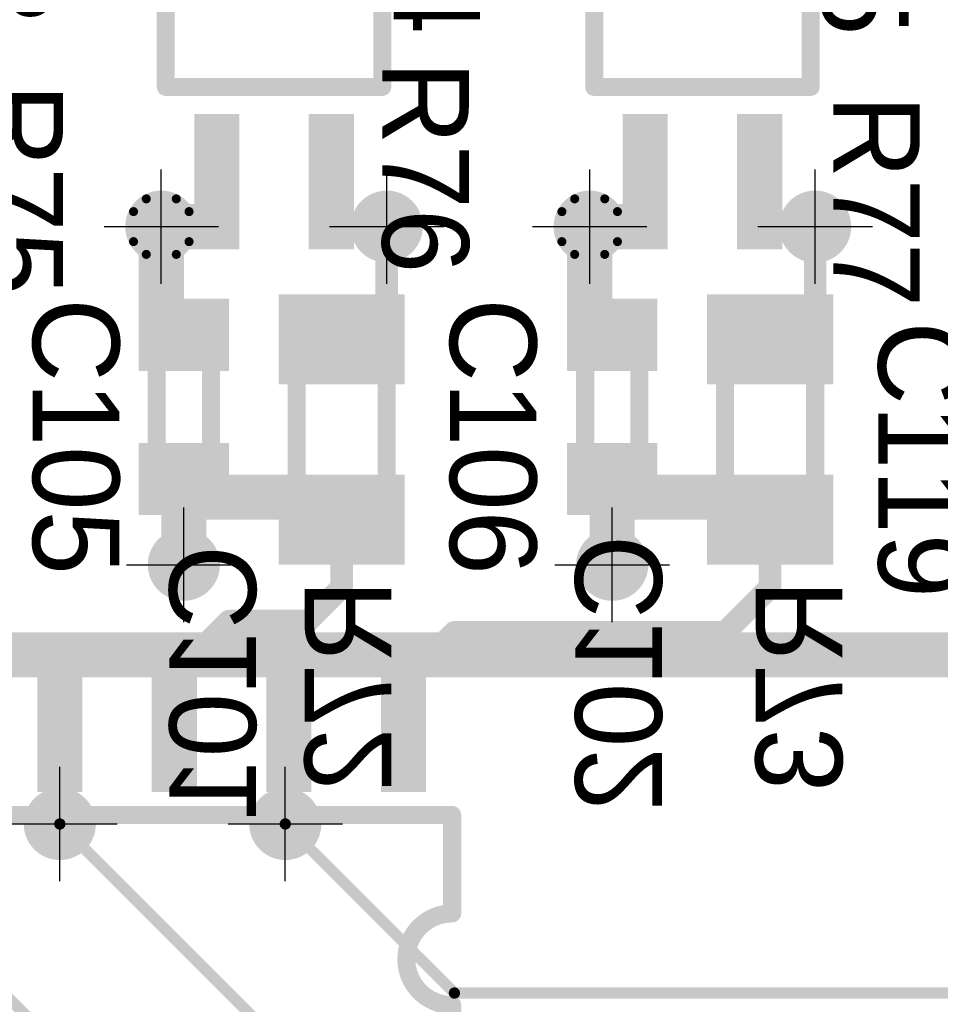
# Model space of a CAD drawing. Extents: x 74 to 326, y 70 to 232.
# Tile 118 of 138: x 124 to 134, y 197 to 208. Entities that reach past the tile are written whole.
import ezdxf

# ---------------------------------------------------------------- set-up
doc = ezdxf.new("R2010")
doc.units = 0
for name, color, linetype in [('Bot_Silk', 7, 'CONTINUOUS'), ('Bottom', 2, 'CONTINUOUS'), ('Drill_Layer', 255, 'CONTINUOUS'), ('Gnd', 12, 'CONTINUOUS'), ('Pwr', 13, 'CONTINUOUS'), ('Top', 1, 'CONTINUOUS'), ('Top_Silk', 6, 'CONTINUOUS')]:
    doc.layers.add(name, color=color, linetype=linetype)

# ---------------------------------------------------------------- blocks, each defined once
blk = doc.blocks.new('Cross')
at = {"layer": 'Drill_Layer', "linetype": 'CONTINUOUS'}
for p, q in [((0, -12.7), (0, 12.7)), ((-12.7, 0), (12.7, 0))]:
    blk.add_line(p, q, dxfattribs=at)
blk = doc.blocks.new('UNIT_DISC')
at = {"linetype": 'CONTINUOUS', "const_width": 0.5}
blk.add_lwpolyline([(0.25, 0, 1), (-0.25, 0, 1)], format="xyb", close=True, dxfattribs=at)
blk = doc.blocks.new('SHAPE_EL_236_236_0_0_0_0')
at = {"xscale": 0.6, "yscale": 0.6, "zscale": 0.6}
blk.add_blockref('UNIT_DISC', (0, 0), dxfattribs=at)
blk = doc.blocks.new('SHAPE_EL_314_314_0_0_0_0')
at = {"xscale": 0.8, "yscale": 0.8, "zscale": 0.8}
blk.add_blockref('UNIT_DISC', (0, 0), dxfattribs=at)
blk = doc.blocks.new('v0306196')
at = {"layer": 'Bottom'}
blk.add_blockref('SHAPE_EL_236_236_0_0_0_0', (0, 0), dxfattribs=at)
at = {"layer": 'Gnd'}
blk.add_blockref('SHAPE_EL_314_314_0_0_0_0', (0, 0), dxfattribs=at)
at = {"layer": 'Pwr'}
blk.add_blockref('SHAPE_EL_314_314_0_0_0_0', (0, 0), dxfattribs=at)
at = {"layer": 'Top'}
blk.add_blockref('SHAPE_EL_236_236_0_0_0_0', (0, 0), dxfattribs=at)
blk = doc.blocks.new('v0306200')
at = {"layer": 'Bottom'}
blk.add_blockref('SHAPE_EL_236_236_0_0_0_0', (0, 0), dxfattribs=at)
at = {"layer": 'Gnd'}
blk.add_blockref('SHAPE_EL_314_314_0_0_0_0', (0, 0), dxfattribs=at)
at = {"layer": 'Pwr'}
blk.add_blockref('SHAPE_EL_314_314_0_0_0_0', (0, 0), dxfattribs=at)
at = {"layer": 'Top'}
blk.add_blockref('SHAPE_EL_236_236_0_0_0_0', (0, 0), dxfattribs=at)
blk = doc.blocks.new('SHAPE_TH45_314_236_39_0_0_0')
at = {"linetype": 'CONTINUOUS', "const_width": 0.1}
for points in [[(0.16647, 0.30788, 0.2530389), (-0.16647, 0.30788, 0.2530389)], [(-0.30788, 0.16647, 0.2530389), (-0.30788, -0.16647, 0.2530389)], [(0.30788, -0.16647, 0.2530389), (0.30788, 0.16647, 0.2530389)], [(-0.16647, -0.30788, 0.2530389), (0.16647, -0.30788, 0.2530389)]]:
    blk.add_lwpolyline(points, format="xyb", dxfattribs=at)
at = {"xscale": 0.1, "yscale": 0.1, "zscale": 0.1}
for p in [(-0.16647, 0.30788), (0.16647, 0.30788), (-0.30788, 0.16647), (0.30788, 0.16647), (-0.30788, -0.16647), (0.30788, -0.16647), (-0.16647, -0.30788), (0.16647, -0.30788)]:
    blk.add_blockref('UNIT_DISC', p, dxfattribs=at)
blk = doc.blocks.new('v0306392')
at = {"layer": 'Bottom'}
blk.add_blockref('SHAPE_EL_236_236_0_0_0_0', (0, 0), dxfattribs=at)
at = {"layer": 'Gnd'}
blk.add_blockref('SHAPE_TH45_314_236_39_0_0_0', (0, 0), dxfattribs=at)
at = {"layer": 'Pwr'}
blk.add_blockref('SHAPE_EL_314_314_0_0_0_0', (0, 0), dxfattribs=at)
at = {"layer": 'Top'}
blk.add_blockref('SHAPE_EL_236_236_0_0_0_0', (0, 0), dxfattribs=at)
blk = doc.blocks.new('v0306415')
at = {"layer": 'Bottom'}
blk.add_blockref('SHAPE_EL_236_236_0_0_0_0', (0, 0), dxfattribs=at)
at = {"layer": 'Gnd'}
blk.add_blockref('SHAPE_EL_314_314_0_0_0_0', (0, 0), dxfattribs=at)
at = {"layer": 'Pwr'}
blk.add_blockref('SHAPE_EL_314_314_0_0_0_0', (0, 0), dxfattribs=at)
at = {"layer": 'Top'}
blk.add_blockref('SHAPE_EL_236_236_0_0_0_0', (0, 0), dxfattribs=at)
blk = doc.blocks.new('v0306201')
at = {"layer": 'Bottom'}
blk.add_blockref('SHAPE_EL_236_236_0_0_0_0', (0, 0), dxfattribs=at)
at = {"layer": 'Gnd'}
blk.add_blockref('SHAPE_EL_314_314_0_0_0_0', (0, 0), dxfattribs=at)
at = {"layer": 'Pwr'}
blk.add_blockref('SHAPE_EL_314_314_0_0_0_0', (0, 0), dxfattribs=at)
at = {"layer": 'Top'}
blk.add_blockref('SHAPE_EL_236_236_0_0_0_0', (0, 0), dxfattribs=at)
blk = doc.blocks.new('0805_10550')
at = {"layer": 'Bot_Silk', "linetype": 'CONTINUOUS', "const_width": 0.2}
for points in [[(126.625, 203.9), (127.625, 203.9)], [(126.625, 202.1), (126.625, 203.9)], [(127.625, 203.9), (127.625, 202.1)], [(126.625, 202.1), (127.625, 202.1)]]:
    blk.add_lwpolyline(points, dxfattribs=at)
at = {"layer": 'Bot_Silk', "xscale": 0.2, "yscale": 0.2, "zscale": 0.2}
for p in [(126.625, 203.9), (126.625, 203.9), (127.625, 203.9), (127.625, 203.9), (126.625, 202.1), (126.625, 202.1), (127.625, 202.1), (127.625, 202.1)]:
    blk.add_blockref('UNIT_DISC', p, dxfattribs=at)
blk = doc.blocks.new('SHAPE_SQ_393_551_0_0_0_0')
blk.add_solid([(-0.5, -0.7), (0.5, -0.7), (-0.5, 0.7), (0.5, 0.7)])
blk = doc.blocks.new('SHAPE_EL_196_196_0_0_0_0')
at = {"xscale": 0.5, "yscale": 0.5, "zscale": 0.5}
blk.add_blockref('UNIT_DISC', (0, 0), dxfattribs=at)
blk = doc.blocks.new('w1000h1400415_F')
at = {"layer": 'Bottom'}
blk.add_blockref('SHAPE_SQ_393_551_0_0_0_0', (0, 0), dxfattribs=at)
at = {"layer": 'Gnd'}
blk.add_blockref('SHAPE_EL_196_196_0_0_0_0', (0, 0), dxfattribs=at)
at = {"layer": 'Pwr'}
blk.add_blockref('SHAPE_EL_196_196_0_0_0_0', (0, 0), dxfattribs=at)
blk = doc.blocks.new('w1000h1400196_F')
at = {"layer": 'Bottom'}
blk.add_blockref('SHAPE_SQ_393_551_0_0_0_0', (0, 0), dxfattribs=at)
at = {"layer": 'Gnd'}
blk.add_blockref('SHAPE_EL_196_196_0_0_0_0', (0, 0), dxfattribs=at)
at = {"layer": 'Pwr'}
blk.add_blockref('SHAPE_EL_196_196_0_0_0_0', (0, 0), dxfattribs=at)
blk = doc.blocks.new('R72')
at = {"rotation": -270}
for name, p in [('w1000h1400415_F', (127.125, 204)), ('w1000h1400196_F', (127.125, 202))]:
    blk.add_blockref(name, p, dxfattribs=at)
blk.add_blockref('0805_10550', (0, 0))
at = {"layer": 'Bot_Silk', "text_generation_flag": 2}
blk.add_text('R72', height=0.96, rotation=-270, dxfattribs=at).set_placement((127.675, 201.3375))
blk = doc.blocks.new('0603_10536')
at = {"layer": 'Bot_Silk', "linetype": 'CONTINUOUS', "const_width": 0.2}
for points in [[(125.675, 203.95), (125.075, 203.95)], [(125.075, 203.95), (125.075, 202.55)], [(125.675, 202.55), (125.675, 203.95)], [(125.075, 202.55), (125.675, 202.55)]]:
    blk.add_lwpolyline(points, dxfattribs=at)
at = {"layer": 'Bot_Silk', "xscale": 0.2, "yscale": 0.2, "zscale": 0.2}
for p in [(125.075, 203.95), (125.075, 203.95), (125.675, 203.95), (125.675, 203.95), (125.075, 202.55), (125.075, 202.55), (125.675, 202.55), (125.675, 202.55)]:
    blk.add_blockref('UNIT_DISC', p, dxfattribs=at)
blk = doc.blocks.new('SHAPE_SQ_314_393_0_0_0_0')
blk.add_solid([(-0.4, -0.5), (0.4, -0.5), (-0.4, 0.5), (0.4, 0.5)])
blk = doc.blocks.new('w800h1000196_F')
at = {"layer": 'Bottom'}
blk.add_blockref('SHAPE_SQ_314_393_0_0_0_0', (0, 0), dxfattribs=at)
at = {"layer": 'Gnd'}
blk.add_blockref('SHAPE_EL_196_196_0_0_0_0', (0, 0), dxfattribs=at)
at = {"layer": 'Pwr'}
blk.add_blockref('SHAPE_EL_196_196_0_0_0_0', (0, 0), dxfattribs=at)
blk = doc.blocks.new('w800h1000392_F')
at = {"layer": 'Bottom'}
blk.add_blockref('SHAPE_SQ_314_393_0_0_0_0', (0, 0), dxfattribs=at)
at = {"layer": 'Gnd'}
blk.add_blockref('SHAPE_EL_196_196_0_0_0_0', (0, 0), dxfattribs=at)
at = {"layer": 'Pwr'}
blk.add_blockref('SHAPE_EL_196_196_0_0_0_0', (0, 0), dxfattribs=at)
blk = doc.blocks.new('C101')
at = {"rotation": -90}
for name, p in [('w800h1000392_F', (125.375, 204.05)), ('w800h1000196_F', (125.375, 202.45))]:
    blk.add_blockref(name, p, dxfattribs=at)
blk.add_blockref('0603_10536', (0, 0))
at = {"layer": 'Bot_Silk', "text_generation_flag": 2}
blk.add_text('C101', height=0.96, rotation=-270, dxfattribs=at).set_placement((126.175, 201.71875))
blk = doc.blocks.new('0603_10522')
at = {"layer": 'Top_Silk', "linetype": 'CONTINUOUS', "const_width": 0.2}
for points in [[(125.075, 203.95), (125.675, 203.95)], [(125.075, 202.55), (125.075, 203.95)], [(125.675, 203.95), (125.675, 202.55)], [(125.675, 202.55), (125.075, 202.55)]]:
    blk.add_lwpolyline(points, dxfattribs=at)
at = {"layer": 'Top_Silk', "xscale": 0.2, "yscale": 0.2, "zscale": 0.2}
for p in [(125.075, 203.95), (125.075, 203.95), (125.675, 203.95), (125.675, 203.95), (125.075, 202.55), (125.075, 202.55), (125.675, 202.55), (125.675, 202.55)]:
    blk.add_blockref('UNIT_DISC', p, dxfattribs=at)
blk = doc.blocks.new('w800h1000392')
at = {"layer": 'Gnd'}
blk.add_blockref('SHAPE_EL_196_196_0_0_0_0', (0, 0), dxfattribs=at)
at = {"layer": 'Pwr'}
blk.add_blockref('SHAPE_EL_196_196_0_0_0_0', (0, 0), dxfattribs=at)
at = {"layer": 'Top'}
blk.add_blockref('SHAPE_SQ_314_393_0_0_0_0', (0, 0), dxfattribs=at)
blk = doc.blocks.new('w800h1000411')
at = {"layer": 'Gnd'}
blk.add_blockref('SHAPE_EL_196_196_0_0_0_0', (0, 0), dxfattribs=at)
at = {"layer": 'Pwr'}
blk.add_blockref('SHAPE_EL_196_196_0_0_0_0', (0, 0), dxfattribs=at)
at = {"layer": 'Top'}
blk.add_blockref('SHAPE_SQ_314_393_0_0_0_0', (0, 0), dxfattribs=at)
blk = doc.blocks.new('C105')
at = {"rotation": 270}
for name, p in [('w800h1000392', (125.375, 204.05)), ('w800h1000411', (125.375, 202.45))]:
    blk.add_blockref(name, p, dxfattribs=at)
blk.add_blockref('0603_10522', (0, 0))
at = {"layer": 'Top_Silk'}
blk.add_text('C105', height=0.96, rotation=270, dxfattribs=at).set_placement((123.7, 204.45625))
blk = doc.blocks.new('v0306412')
at = {"layer": 'Bottom'}
blk.add_blockref('SHAPE_EL_236_236_0_0_0_0', (0, 0), dxfattribs=at)
at = {"layer": 'Gnd'}
blk.add_blockref('SHAPE_EL_314_314_0_0_0_0', (0, 0), dxfattribs=at)
at = {"layer": 'Pwr'}
blk.add_blockref('SHAPE_EL_314_314_0_0_0_0', (0, 0), dxfattribs=at)
at = {"layer": 'Top'}
blk.add_blockref('SHAPE_EL_236_236_0_0_0_0', (0, 0), dxfattribs=at)
blk = doc.blocks.new('0805_10636')
at = {"layer": 'Bot_Silk', "linetype": 'CONTINUOUS', "const_width": 0.2}
for points in [[(131.375, 203.9), (132.375, 203.9)], [(131.375, 202.1), (131.375, 203.9)], [(132.375, 203.9), (132.375, 202.1)], [(131.375, 202.1), (132.375, 202.1)]]:
    blk.add_lwpolyline(points, dxfattribs=at)
at = {"layer": 'Bot_Silk', "xscale": 0.2, "yscale": 0.2, "zscale": 0.2}
for p in [(131.375, 203.9), (131.375, 203.9), (132.375, 203.9), (132.375, 203.9), (131.375, 202.1), (131.375, 202.1), (132.375, 202.1), (132.375, 202.1)]:
    blk.add_blockref('UNIT_DISC', p, dxfattribs=at)
blk = doc.blocks.new('w1000h1400412_F')
at = {"layer": 'Bottom'}
blk.add_blockref('SHAPE_SQ_393_551_0_0_0_0', (0, 0), dxfattribs=at)
at = {"layer": 'Gnd'}
blk.add_blockref('SHAPE_EL_196_196_0_0_0_0', (0, 0), dxfattribs=at)
at = {"layer": 'Pwr'}
blk.add_blockref('SHAPE_EL_196_196_0_0_0_0', (0, 0), dxfattribs=at)
blk = doc.blocks.new('R73')
at = {"rotation": -270}
for name, p in [('w1000h1400412_F', (131.875, 204)), ('w1000h1400196_F', (131.875, 202))]:
    blk.add_blockref(name, p, dxfattribs=at)
blk.add_blockref('0805_10636', (0, 0))
at = {"layer": 'Bot_Silk', "text_generation_flag": 2}
blk.add_text('R73', height=0.96, rotation=-270, dxfattribs=at).set_placement((132.675, 201.3375))
blk = doc.blocks.new('0603_10653')
at = {"layer": 'Top_Silk', "linetype": 'CONTINUOUS', "const_width": 0.2}
for points in [[(134.575, 203.95), (135.175, 203.95)], [(134.575, 202.55), (134.575, 203.95)], [(135.175, 203.95), (135.175, 202.55)], [(135.175, 202.55), (134.575, 202.55)]]:
    blk.add_lwpolyline(points, dxfattribs=at)
at = {"layer": 'Top_Silk', "xscale": 0.2, "yscale": 0.2, "zscale": 0.2}
for p in [(134.575, 203.95), (134.575, 203.95), (135.175, 203.95), (135.175, 203.95), (134.575, 202.55), (134.575, 202.55), (135.175, 202.55), (135.175, 202.55)]:
    blk.add_blockref('UNIT_DISC', p, dxfattribs=at)
blk = doc.blocks.new('w800h1000416')
at = {"layer": 'Gnd'}
blk.add_blockref('SHAPE_EL_196_196_0_0_0_0', (0, 0), dxfattribs=at)
at = {"layer": 'Pwr'}
blk.add_blockref('SHAPE_EL_196_196_0_0_0_0', (0, 0), dxfattribs=at)
at = {"layer": 'Top'}
blk.add_blockref('SHAPE_SQ_314_393_0_0_0_0', (0, 0), dxfattribs=at)
blk = doc.blocks.new('C119')
at = {"rotation": 270}
for name, p in [('w800h1000392', (134.875, 204.05)), ('w800h1000416', (134.875, 202.45))]:
    blk.add_blockref(name, p, dxfattribs=at)
blk.add_blockref('0603_10653', (0, 0))
at = {"layer": 'Top_Silk'}
blk.add_text('C119', height=0.96, rotation=270, dxfattribs=at).set_placement((133.075, 204.2))
blk = doc.blocks.new('SOIC4_44_15389')
at = {"layer": 'Top_Silk', "linetype": 'CONTINUOUS', "const_width": 0.2}
for points in [[(125.175, 210.7), (127.575, 210.7)], [(125.175, 206.8), (125.175, 210.7)], [(127.575, 210.7), (127.575, 209.25)], [(127.575, 208.25), (127.575, 206.8)], [(125.175, 206.8), (127.575, 206.8)]]:
    blk.add_lwpolyline(points, dxfattribs=at)
blk.add_lwpolyline([(127.575, 209.25, 1), (127.575, 208.25, 1)], format="xyb", dxfattribs=at)
at = {"layer": 'Top_Silk', "xscale": 0.2, "yscale": 0.2, "zscale": 0.2}
for p in [(125.175, 210.7), (125.175, 210.7), (127.575, 210.7), (127.575, 210.7), (127.575, 209.25), (127.575, 209.25), (127.575, 208.25), (127.575, 208.25), (125.175, 206.8), (125.175, 206.8), (127.575, 206.8), (127.575, 206.8)]:
    blk.add_blockref('UNIT_DISC', p, dxfattribs=at)
blk = doc.blocks.new('SHAPE_SQ_590_196_0_0_0_0')
blk.add_solid([(-0.75, -0.25), (0.75, -0.25), (-0.75, 0.25), (0.75, 0.25)])
blk = doc.blocks.new('w1500h500141')
at = {"layer": 'Gnd'}
blk.add_blockref('SHAPE_EL_196_196_0_0_0_0', (0, 0), dxfattribs=at)
at = {"layer": 'Pwr'}
blk.add_blockref('SHAPE_EL_196_196_0_0_0_0', (0, 0), dxfattribs=at)
at = {"layer": 'Top'}
blk.add_blockref('SHAPE_SQ_590_196_0_0_0_0', (0, 0), dxfattribs=at)
blk = doc.blocks.new('w1500h500406')
at = {"layer": 'Gnd'}
blk.add_blockref('SHAPE_EL_196_196_0_0_0_0', (0, 0), dxfattribs=at)
at = {"layer": 'Pwr'}
blk.add_blockref('SHAPE_EL_196_196_0_0_0_0', (0, 0), dxfattribs=at)
at = {"layer": 'Top'}
blk.add_blockref('SHAPE_SQ_590_196_0_0_0_0', (0, 0), dxfattribs=at)
blk = doc.blocks.new('w1500h500392')
at = {"layer": 'Gnd'}
blk.add_blockref('SHAPE_EL_196_196_0_0_0_0', (0, 0), dxfattribs=at)
at = {"layer": 'Pwr'}
blk.add_blockref('SHAPE_EL_196_196_0_0_0_0', (0, 0), dxfattribs=at)
at = {"layer": 'Top'}
blk.add_blockref('SHAPE_SQ_590_196_0_0_0_0', (0, 0), dxfattribs=at)
blk = doc.blocks.new('w1500h500415')
at = {"layer": 'Gnd'}
blk.add_blockref('SHAPE_EL_196_196_0_0_0_0', (0, 0), dxfattribs=at)
at = {"layer": 'Pwr'}
blk.add_blockref('SHAPE_EL_196_196_0_0_0_0', (0, 0), dxfattribs=at)
at = {"layer": 'Top'}
blk.add_blockref('SHAPE_SQ_590_196_0_0_0_0', (0, 0), dxfattribs=at)
blk = doc.blocks.new('U14')
at = {"rotation": 270}
for name, p in [('w1500h500141', (125.74, 211.75)), ('w1500h500406', (127.01, 211.75)), ('w1500h500392', (125.74, 205.75)), ('w1500h500415', (127.01, 205.75))]:
    blk.add_blockref(name, p, dxfattribs=at)
blk.add_blockref('SOIC4_44_15389', (0, 0))
at = {"layer": 'Top_Silk'}
blk.add_text('U14', height=0.96, rotation=270, dxfattribs=at).set_placement((127.7, 209.74375))
blk = doc.blocks.new('0805_10508')
at = {"layer": 'Top_Silk', "linetype": 'CONTINUOUS', "const_width": 0.2}
for points in [[(127.625, 203.9), (126.625, 203.9)], [(126.625, 203.9), (126.625, 202.1)], [(127.625, 202.1), (127.625, 203.9)], [(127.625, 202.1), (126.625, 202.1)]]:
    blk.add_lwpolyline(points, dxfattribs=at)
at = {"layer": 'Top_Silk', "xscale": 0.2, "yscale": 0.2, "zscale": 0.2}
for p in [(126.625, 203.9), (126.625, 203.9), (127.625, 203.9), (127.625, 203.9), (126.625, 202.1), (126.625, 202.1), (127.625, 202.1), (127.625, 202.1)]:
    blk.add_blockref('UNIT_DISC', p, dxfattribs=at)
blk = doc.blocks.new('w1000h1400415')
at = {"layer": 'Gnd'}
blk.add_blockref('SHAPE_EL_196_196_0_0_0_0', (0, 0), dxfattribs=at)
at = {"layer": 'Pwr'}
blk.add_blockref('SHAPE_EL_196_196_0_0_0_0', (0, 0), dxfattribs=at)
at = {"layer": 'Top'}
blk.add_blockref('SHAPE_SQ_393_551_0_0_0_0', (0, 0), dxfattribs=at)
blk = doc.blocks.new('w1000h1400411')
at = {"layer": 'Gnd'}
blk.add_blockref('SHAPE_EL_196_196_0_0_0_0', (0, 0), dxfattribs=at)
at = {"layer": 'Pwr'}
blk.add_blockref('SHAPE_EL_196_196_0_0_0_0', (0, 0), dxfattribs=at)
at = {"layer": 'Top'}
blk.add_blockref('SHAPE_SQ_393_551_0_0_0_0', (0, 0), dxfattribs=at)
blk = doc.blocks.new('R76')
at = {"rotation": 270}
for name, p in [('w1000h1400415', (127.125, 204)), ('w1000h1400411', (127.125, 202))]:
    blk.add_blockref(name, p, dxfattribs=at)
blk.add_blockref('0805_10508', (0, 0))
at = {"layer": 'Top_Silk'}
blk.add_text('R76', height=0.96, rotation=270, dxfattribs=at).set_placement((127.575, 207.0875))
blk = doc.blocks.new('SOIC4_44_15424')
at = {"layer": 'Top_Silk', "linetype": 'CONTINUOUS', "const_width": 0.2}
for points in [[(129.925, 210.7), (132.325, 210.7)], [(129.925, 206.8), (129.925, 210.7)], [(132.325, 210.7), (132.325, 209.25)], [(132.325, 208.25), (132.325, 206.8)], [(129.925, 206.8), (132.325, 206.8)]]:
    blk.add_lwpolyline(points, dxfattribs=at)
blk.add_lwpolyline([(132.325, 209.25, 1), (132.325, 208.25, 1)], format="xyb", dxfattribs=at)
at = {"layer": 'Top_Silk', "xscale": 0.2, "yscale": 0.2, "zscale": 0.2}
for p in [(129.925, 210.7), (129.925, 210.7), (132.325, 210.7), (132.325, 210.7), (132.325, 209.25), (132.325, 209.25), (132.325, 208.25), (132.325, 208.25), (129.925, 206.8), (129.925, 206.8), (132.325, 206.8), (132.325, 206.8)]:
    blk.add_blockref('UNIT_DISC', p, dxfattribs=at)
blk = doc.blocks.new('w1500h500391')
at = {"layer": 'Gnd'}
blk.add_blockref('SHAPE_EL_196_196_0_0_0_0', (0, 0), dxfattribs=at)
at = {"layer": 'Pwr'}
blk.add_blockref('SHAPE_EL_196_196_0_0_0_0', (0, 0), dxfattribs=at)
at = {"layer": 'Top'}
blk.add_blockref('SHAPE_SQ_590_196_0_0_0_0', (0, 0), dxfattribs=at)
blk = doc.blocks.new('w1500h500412')
at = {"layer": 'Gnd'}
blk.add_blockref('SHAPE_EL_196_196_0_0_0_0', (0, 0), dxfattribs=at)
at = {"layer": 'Pwr'}
blk.add_blockref('SHAPE_EL_196_196_0_0_0_0', (0, 0), dxfattribs=at)
at = {"layer": 'Top'}
blk.add_blockref('SHAPE_SQ_590_196_0_0_0_0', (0, 0), dxfattribs=at)
blk = doc.blocks.new('U15')
at = {"rotation": 270}
for name, p in [('w1500h500141', (130.49, 211.75)), ('w1500h500391', (131.76, 211.75)), ('w1500h500392', (130.49, 205.75)), ('w1500h500412', (131.76, 205.75))]:
    blk.add_blockref(name, p, dxfattribs=at)
blk.add_blockref('SOIC4_44_15424', (0, 0))
at = {"layer": 'Top_Silk'}
blk.add_text('U15', height=0.96, rotation=270, dxfattribs=at).set_placement((132.45, 209.725))
blk = doc.blocks.new('0805_10622')
at = {"layer": 'Top_Silk', "linetype": 'CONTINUOUS', "const_width": 0.2}
for points in [[(132.375, 203.9), (131.375, 203.9)], [(131.375, 203.9), (131.375, 202.1)], [(132.375, 202.1), (132.375, 203.9)], [(132.375, 202.1), (131.375, 202.1)]]:
    blk.add_lwpolyline(points, dxfattribs=at)
at = {"layer": 'Top_Silk', "xscale": 0.2, "yscale": 0.2, "zscale": 0.2}
for p in [(131.375, 203.9), (131.375, 203.9), (132.375, 203.9), (132.375, 203.9), (131.375, 202.1), (131.375, 202.1), (132.375, 202.1), (132.375, 202.1)]:
    blk.add_blockref('UNIT_DISC', p, dxfattribs=at)
blk = doc.blocks.new('w1000h1400412')
at = {"layer": 'Gnd'}
blk.add_blockref('SHAPE_EL_196_196_0_0_0_0', (0, 0), dxfattribs=at)
at = {"layer": 'Pwr'}
blk.add_blockref('SHAPE_EL_196_196_0_0_0_0', (0, 0), dxfattribs=at)
at = {"layer": 'Top'}
blk.add_blockref('SHAPE_SQ_393_551_0_0_0_0', (0, 0), dxfattribs=at)
blk = doc.blocks.new('w1000h1400414')
at = {"layer": 'Gnd'}
blk.add_blockref('SHAPE_EL_196_196_0_0_0_0', (0, 0), dxfattribs=at)
at = {"layer": 'Pwr'}
blk.add_blockref('SHAPE_EL_196_196_0_0_0_0', (0, 0), dxfattribs=at)
at = {"layer": 'Top'}
blk.add_blockref('SHAPE_SQ_393_551_0_0_0_0', (0, 0), dxfattribs=at)
blk = doc.blocks.new('R77')
at = {"rotation": 270}
for name, p in [('w1000h1400412', (131.875, 204)), ('w1000h1400414', (131.875, 202))]:
    blk.add_blockref(name, p, dxfattribs=at)
blk.add_blockref('0805_10622', (0, 0))
at = {"layer": 'Top_Silk'}
blk.add_text('R77', height=0.96, rotation=270, dxfattribs=at).set_placement((132.575, 206.7125))
blk = doc.blocks.new('0603_18357')
at = {"layer": 'Bot_Silk', "linetype": 'CONTINUOUS', "const_width": 0.2}
for points in [[(130.425, 203.95), (129.825, 203.95)], [(129.825, 203.95), (129.825, 202.55)], [(130.425, 202.55), (130.425, 203.95)], [(129.825, 202.55), (130.425, 202.55)]]:
    blk.add_lwpolyline(points, dxfattribs=at)
at = {"layer": 'Bot_Silk', "xscale": 0.2, "yscale": 0.2, "zscale": 0.2}
for p in [(129.825, 203.95), (129.825, 203.95), (130.425, 203.95), (130.425, 203.95), (129.825, 202.55), (129.825, 202.55), (130.425, 202.55), (130.425, 202.55)]:
    blk.add_blockref('UNIT_DISC', p, dxfattribs=at)
blk = doc.blocks.new('C102')
at = {"rotation": -90}
for name, p in [('w800h1000392_F', (130.125, 204.05)), ('w800h1000196_F', (130.125, 202.45))]:
    blk.add_blockref(name, p, dxfattribs=at)
blk.add_blockref('0603_18357', (0, 0))
at = {"layer": 'Bot_Silk', "text_generation_flag": 2}
blk.add_text('C102', height=0.96, rotation=-270, dxfattribs=at).set_placement((130.675, 201.83125))
blk = doc.blocks.new('0603_18343')
at = {"layer": 'Top_Silk', "linetype": 'CONTINUOUS', "const_width": 0.2}
for points in [[(129.825, 203.95), (130.425, 203.95)], [(129.825, 202.55), (129.825, 203.95)], [(130.425, 203.95), (130.425, 202.55)], [(130.425, 202.55), (129.825, 202.55)]]:
    blk.add_lwpolyline(points, dxfattribs=at)
at = {"layer": 'Top_Silk', "xscale": 0.2, "yscale": 0.2, "zscale": 0.2}
for p in [(129.825, 203.95), (129.825, 203.95), (130.425, 203.95), (130.425, 203.95), (129.825, 202.55), (129.825, 202.55), (130.425, 202.55), (130.425, 202.55)]:
    blk.add_blockref('UNIT_DISC', p, dxfattribs=at)
blk = doc.blocks.new('w800h1000414')
at = {"layer": 'Gnd'}
blk.add_blockref('SHAPE_EL_196_196_0_0_0_0', (0, 0), dxfattribs=at)
at = {"layer": 'Pwr'}
blk.add_blockref('SHAPE_EL_196_196_0_0_0_0', (0, 0), dxfattribs=at)
at = {"layer": 'Top'}
blk.add_blockref('SHAPE_SQ_314_393_0_0_0_0', (0, 0), dxfattribs=at)
blk = doc.blocks.new('C106')
at = {"rotation": 270}
for name, p in [('w800h1000392', (130.125, 204.05)), ('w800h1000414', (130.125, 202.45))]:
    blk.add_blockref(name, p, dxfattribs=at)
blk.add_blockref('0603_18343', (0, 0))
at = {"layer": 'Top_Silk'}
blk.add_text('C106', height=0.96, rotation=270, dxfattribs=at).set_placement((128.325, 204.45625))
blk = doc.blocks.new('SOIC4_44_20699')
at = {"layer": 'Top_Silk', "linetype": 'CONTINUOUS', "const_width": 0.2}
for points in [[(120.425, 210.7), (122.825, 210.7)], [(120.425, 206.8), (120.425, 210.7)], [(122.825, 210.7), (122.825, 209.25)], [(122.825, 208.25), (122.825, 206.8)], [(120.425, 206.8), (122.825, 206.8)]]:
    blk.add_lwpolyline(points, dxfattribs=at)
blk.add_lwpolyline([(122.825, 209.25, 1), (122.825, 208.25, 1)], format="xyb", dxfattribs=at)
at = {"layer": 'Top_Silk', "xscale": 0.2, "yscale": 0.2, "zscale": 0.2}
for p in [(120.425, 210.7), (120.425, 210.7), (122.825, 210.7), (122.825, 210.7), (122.825, 209.25), (122.825, 209.25), (122.825, 208.25), (122.825, 208.25), (120.425, 206.8), (120.425, 206.8), (122.825, 206.8), (122.825, 206.8)]:
    blk.add_blockref('UNIT_DISC', p, dxfattribs=at)
blk = doc.blocks.new('w1500h500377')
at = {"layer": 'Gnd'}
blk.add_blockref('SHAPE_EL_196_196_0_0_0_0', (0, 0), dxfattribs=at)
at = {"layer": 'Pwr'}
blk.add_blockref('SHAPE_EL_196_196_0_0_0_0', (0, 0), dxfattribs=at)
at = {"layer": 'Top'}
blk.add_blockref('SHAPE_SQ_590_196_0_0_0_0', (0, 0), dxfattribs=at)
blk = doc.blocks.new('w1500h500407')
at = {"layer": 'Gnd'}
blk.add_blockref('SHAPE_EL_196_196_0_0_0_0', (0, 0), dxfattribs=at)
at = {"layer": 'Pwr'}
blk.add_blockref('SHAPE_EL_196_196_0_0_0_0', (0, 0), dxfattribs=at)
at = {"layer": 'Top'}
blk.add_blockref('SHAPE_SQ_590_196_0_0_0_0', (0, 0), dxfattribs=at)
blk = doc.blocks.new('U13')
at = {"rotation": 270}
for name, p in [('w1500h500141', (120.99, 211.75)), ('w1500h500377', (122.26, 211.75)), ('w1500h500392', (120.99, 205.75)), ('w1500h500407', (122.26, 205.75))]:
    blk.add_blockref(name, p, dxfattribs=at)
blk.add_blockref('SOIC4_44_20699', (0, 0))
at = {"layer": 'Top_Silk'}
blk.add_text('U13', height=0.96, rotation=270, dxfattribs=at).set_placement((122.95, 209.85))
blk = doc.blocks.new('0805_18135')
at = {"layer": 'Top_Silk', "linetype": 'CONTINUOUS', "const_width": 0.2}
for points in [[(122.875, 203.9), (121.875, 203.9)], [(121.875, 203.9), (121.875, 202.1)], [(122.875, 202.1), (122.875, 203.9)], [(122.875, 202.1), (121.875, 202.1)]]:
    blk.add_lwpolyline(points, dxfattribs=at)
at = {"layer": 'Top_Silk', "xscale": 0.2, "yscale": 0.2, "zscale": 0.2}
for p in [(121.875, 203.9), (121.875, 203.9), (122.875, 203.9), (122.875, 203.9), (121.875, 202.1), (121.875, 202.1), (122.875, 202.1), (122.875, 202.1)]:
    blk.add_blockref('UNIT_DISC', p, dxfattribs=at)
blk = doc.blocks.new('w1000h1400407')
at = {"layer": 'Gnd'}
blk.add_blockref('SHAPE_EL_196_196_0_0_0_0', (0, 0), dxfattribs=at)
at = {"layer": 'Pwr'}
blk.add_blockref('SHAPE_EL_196_196_0_0_0_0', (0, 0), dxfattribs=at)
at = {"layer": 'Top'}
blk.add_blockref('SHAPE_SQ_393_551_0_0_0_0', (0, 0), dxfattribs=at)
blk = doc.blocks.new('w1000h1400410')
at = {"layer": 'Gnd'}
blk.add_blockref('SHAPE_EL_196_196_0_0_0_0', (0, 0), dxfattribs=at)
at = {"layer": 'Pwr'}
blk.add_blockref('SHAPE_EL_196_196_0_0_0_0', (0, 0), dxfattribs=at)
at = {"layer": 'Top'}
blk.add_blockref('SHAPE_SQ_393_551_0_0_0_0', (0, 0), dxfattribs=at)
blk = doc.blocks.new('R75')
at = {"rotation": 270}
for name, p in [('w1000h1400407', (122.375, 204)), ('w1000h1400410', (122.375, 202))]:
    blk.add_blockref(name, p, dxfattribs=at)
blk.add_blockref('0805_18135', (0, 0))
at = {"layer": 'Top_Silk'}
blk.add_text('R75', height=0.96, rotation=270, dxfattribs=at).set_placement((123.075, 206.8375))
blk = doc.blocks.new('SOIC14_40_23568')
at = {"layer": 'Top_Silk', "linetype": 'CONTINUOUS', "const_width": 0.2}
for points in [[(119.65, 198.725), (128.35, 198.725)], [(119.65, 195.525), (119.65, 198.725)], [(128.35, 198.725), (128.35, 197.633)], [(128.35, 196.617), (128.35, 195.525)], [(128.35, 195.525), (119.65, 195.525)]]:
    blk.add_lwpolyline(points, dxfattribs=at)
blk.add_lwpolyline([(128.35, 197.633, 1), (128.35, 196.617, 1)], format="xyb", dxfattribs=at)
at = {"layer": 'Top_Silk', "xscale": 0.2, "yscale": 0.2, "zscale": 0.2}
for p in [(119.65, 198.725), (119.65, 198.725), (128.35, 198.725), (128.35, 198.725), (128.35, 197.633), (128.35, 197.633), (128.35, 196.617), (128.35, 196.617), (119.65, 195.525), (119.65, 195.525), (128.35, 195.525), (128.35, 195.525)]:
    blk.add_blockref('UNIT_DISC', p, dxfattribs=at)
blk = doc.blocks.new('w1500h500198')
at = {"layer": 'Gnd'}
blk.add_blockref('SHAPE_EL_196_196_0_0_0_0', (0, 0), dxfattribs=at)
at = {"layer": 'Pwr'}
blk.add_blockref('SHAPE_EL_196_196_0_0_0_0', (0, 0), dxfattribs=at)
at = {"layer": 'Top'}
blk.add_blockref('SHAPE_SQ_590_196_0_0_0_0', (0, 0), dxfattribs=at)
blk = doc.blocks.new('w1500h500410')
at = {"layer": 'Gnd'}
blk.add_blockref('SHAPE_EL_196_196_0_0_0_0', (0, 0), dxfattribs=at)
at = {"layer": 'Pwr'}
blk.add_blockref('SHAPE_EL_196_196_0_0_0_0', (0, 0), dxfattribs=at)
at = {"layer": 'Top'}
blk.add_blockref('SHAPE_SQ_590_196_0_0_0_0', (0, 0), dxfattribs=at)
blk = doc.blocks.new('w1500h500201')
at = {"layer": 'Gnd'}
blk.add_blockref('SHAPE_EL_196_196_0_0_0_0', (0, 0), dxfattribs=at)
at = {"layer": 'Pwr'}
blk.add_blockref('SHAPE_EL_196_196_0_0_0_0', (0, 0), dxfattribs=at)
at = {"layer": 'Top'}
blk.add_blockref('SHAPE_SQ_590_196_0_0_0_0', (0, 0), dxfattribs=at)
blk = doc.blocks.new('w1500h500411')
at = {"layer": 'Gnd'}
blk.add_blockref('SHAPE_EL_196_196_0_0_0_0', (0, 0), dxfattribs=at)
at = {"layer": 'Pwr'}
blk.add_blockref('SHAPE_EL_196_196_0_0_0_0', (0, 0), dxfattribs=at)
at = {"layer": 'Top'}
blk.add_blockref('SHAPE_SQ_590_196_0_0_0_0', (0, 0), dxfattribs=at)
blk = doc.blocks.new('w1500h500414')
at = {"layer": 'Gnd'}
blk.add_blockref('SHAPE_EL_196_196_0_0_0_0', (0, 0), dxfattribs=at)
at = {"layer": 'Pwr'}
blk.add_blockref('SHAPE_EL_196_196_0_0_0_0', (0, 0), dxfattribs=at)
at = {"layer": 'Top'}
blk.add_blockref('SHAPE_SQ_590_196_0_0_0_0', (0, 0), dxfattribs=at)
blk = doc.blocks.new('w1500h500202')
at = {"layer": 'Gnd'}
blk.add_blockref('SHAPE_EL_196_196_0_0_0_0', (0, 0), dxfattribs=at)
at = {"layer": 'Pwr'}
blk.add_blockref('SHAPE_EL_196_196_0_0_0_0', (0, 0), dxfattribs=at)
at = {"layer": 'Top'}
blk.add_blockref('SHAPE_SQ_590_196_0_0_0_0', (0, 0), dxfattribs=at)
blk = doc.blocks.new('w1500h500')
at = {"layer": 'Gnd'}
blk.add_blockref('SHAPE_EL_196_196_0_0_0_0', (0, 0), dxfattribs=at)
at = {"layer": 'Pwr'}
blk.add_blockref('SHAPE_EL_196_196_0_0_0_0', (0, 0), dxfattribs=at)
at = {"layer": 'Top'}
blk.add_blockref('SHAPE_SQ_590_196_0_0_0_0', (0, 0), dxfattribs=at)
blk = doc.blocks.new('w1500h500197')
at = {"layer": 'Gnd'}
blk.add_blockref('SHAPE_EL_196_196_0_0_0_0', (0, 0), dxfattribs=at)
at = {"layer": 'Pwr'}
blk.add_blockref('SHAPE_EL_196_196_0_0_0_0', (0, 0), dxfattribs=at)
at = {"layer": 'Top'}
blk.add_blockref('SHAPE_SQ_590_196_0_0_0_0', (0, 0), dxfattribs=at)
blk = doc.blocks.new('w1500h500395')
at = {"layer": 'Gnd'}
blk.add_blockref('SHAPE_EL_196_196_0_0_0_0', (0, 0), dxfattribs=at)
at = {"layer": 'Pwr'}
blk.add_blockref('SHAPE_EL_196_196_0_0_0_0', (0, 0), dxfattribs=at)
at = {"layer": 'Top'}
blk.add_blockref('SHAPE_SQ_590_196_0_0_0_0', (0, 0), dxfattribs=at)
blk = doc.blocks.new('w1500h500200')
at = {"layer": 'Gnd'}
blk.add_blockref('SHAPE_EL_196_196_0_0_0_0', (0, 0), dxfattribs=at)
at = {"layer": 'Pwr'}
blk.add_blockref('SHAPE_EL_196_196_0_0_0_0', (0, 0), dxfattribs=at)
at = {"layer": 'Top'}
blk.add_blockref('SHAPE_SQ_590_196_0_0_0_0', (0, 0), dxfattribs=at)
blk = doc.blocks.new('U16')
at = {"rotation": 270}
for name, p in [('w1500h500392', (120.19, 199.7285)), ('w1500h500198', (121.46, 199.7285)), ('w1500h500410', (122.73, 199.7285)), ('w1500h500200', (124, 199.7285)), ('w1500h500411', (125.27, 199.7285)), ('w1500h500201', (126.54, 199.7285)), ('w1500h500414', (127.81, 199.7285)), ('w1500h500197', (120.19, 194.5215)), ('w1500h500202', (121.46, 194.5215)), ('w1500h500', (122.73, 194.5215)), ('w1500h500392', (124, 194.5215)), ('w1500h500', (125.27, 194.5215)), ('w1500h500392', (126.54, 194.5215)), ('w1500h500395', (127.81, 194.5215))]:
    blk.add_blockref(name, p, dxfattribs=at)
blk.add_blockref('SOIC14_40_23568', (0, 0))
at = {"layer": 'Top_Silk'}
blk.add_text('U16', height=0.96, dxfattribs=at).set_placement((122.9, 191.7))

msp = doc.modelspace()

# ---------------------------------------------------------------- linework, layer by layer
at = {"layer": 'Bottom', "linetype": 'CONTINUOUS'}
for points, const_width in [([(125.125, 205.25), (125.125, 204.05)], 0.5), ([(129.875, 205.25), (129.875, 204.05)], 0.5), ([(127.625, 205.25), (127.625, 204)], 0.25), ([(132.375, 205.25), (132.375, 204)], 0.25), ([(125.125, 204.05), (125.375, 204.05)], 0.5), ([(129.875, 204.05), (130.125, 204.05)], 0.5), ([(127.625, 204), (127.125, 204)], 0.25), ([(132.375, 204), (131.875, 204)], 0.25), ([(125.375, 202.25), (125.375, 202.45)], 0.5), ([(130.125, 202.25), (130.125, 202.45)], 0.5), ([(125.375, 202.25), (125.375, 201.5)], 0.5), ([(127.125, 202.25), (125.375, 202.25)], 0.5), ([(127.125, 202), (127.125, 202.25)], 0.5), ([(131.875, 202.25), (130.125, 202.25)], 0.5), ([(130.125, 202.25), (130.125, 201.5)], 0.5), ([(131.875, 202), (131.875, 202.25)], 0.5), ([(123.875, 196.25), (121.5, 198.625)], 0.125), ([(126.125, 196.5), (124, 198.625)], 0.125), ([(128.375, 196.75), (126.5, 198.625)], 0.125), ([(148.125, 196.75), (128.375, 196.75)], 0.125)]:
    msp.add_lwpolyline(points, dxfattribs=dict(at, const_width=const_width))
at = {"layer": 'Pwr', "linetype": 'CONTINUOUS', "const_width": 0.5}
for points in [[(156, 200.5), (122.125, 200.5)], [(122.125, 200.5), (156, 200.5)]]:
    msp.add_lwpolyline(points, dxfattribs=at)
at = {"layer": 'Top', "linetype": 'CONTINUOUS'}
for points, const_width in [([(125.74, 205.75), (125.74, 205.25)], 0.5), ([(130.49, 205.75), (130.49, 205.25)], 0.5), ([(127.01, 205.75), (127.01, 205.25)], 0.25), ([(131.76, 205.75), (131.76, 205.25)], 0.25), ([(125.125, 205.25), (125.125, 204.05)], 0.5), ([(125.74, 205.25), (125.125, 205.25)], 0.5), ([(129.875, 205.25), (129.875, 204.05)], 0.5), ([(130.49, 205.25), (129.875, 205.25)], 0.5), ([(127.01, 205.25), (127.625, 205.25)], 0.25), ([(127.625, 205.25), (127.625, 204)], 0.25), ([(131.76, 205.25), (132.375, 205.25)], 0.25), ([(132.375, 205.25), (132.375, 204)], 0.25), ([(125.125, 204.05), (125.375, 204.05)], 0.5), ([(129.875, 204.05), (130.125, 204.05)], 0.5), ([(127.625, 204), (127.125, 204)], 0.25), ([(132.375, 204), (131.875, 204)], 0.25), ([(125.375, 202.375), (125.375, 202.45)], 0.25), ([(130.125, 202.375), (130.125, 202.45)], 0.25), ([(127.125, 202.375), (125.375, 202.375)], 0.25), ([(127.125, 202), (127.125, 202.375)], 0.25), ([(131.875, 202.375), (130.125, 202.375)], 0.25), ([(131.875, 202), (131.875, 202.375)], 0.25), ([(127.125, 202), (127.125, 201.25)], 0.25), ([(131.875, 202), (131.875, 201.25)], 0.25), ([(127.125, 201.25), (126.75, 200.875)], 0.25), ([(131.875, 201.25), (131.375, 200.75)], 0.25), ([(125.875, 200.875), (125.27, 200.27)], 0.25), ([(126.75, 200.875), (125.875, 200.875)], 0.25), ([(128.375, 200.75), (127.81, 200.185)], 0.25), ([(131.375, 200.75), (128.375, 200.75)], 0.25), ([(125.27, 200.27), (125.27, 199.728)], 0.25), ([(127.81, 200.185), (127.81, 199.728)], 0.25), ([(124, 199.728), (124, 198.625)], 0.25), ([(126.54, 199.728), (126.54, 198.625)], 0.25), ([(126.54, 198.625), (126.5, 198.625)], 0.25)]:
    msp.add_lwpolyline(points, dxfattribs=dict(at, const_width=const_width))

# ---------------------------------------------------------------- block references
for name, p in [('U13', (0, 0)), ('U14', (0, 0)), ('U15', (0, 0)), ('R76', (0, 0)), ('R75', (0, 0)), ('R77', (0, 0)), ('v0306392', (125.125, 205.25)), ('v0306415', (127.625, 205.25)), ('v0306392', (129.875, 205.25)), ('v0306412', (132.375, 205.25)), ('C105', (0, 0)), ('C101', (0, 0)), ('R72', (0, 0)), ('C106', (0, 0)), ('C102', (0, 0)), ('R73', (0, 0)), ('C119', (0, 0)), ('v0306196', (125.375, 201.5)), ('v0306196', (130.125, 201.5)), ('U16', (0, 0)), ('v0306200', (124, 198.625)), ('v0306201', (126.5, 198.625))]:
    msp.add_blockref(name, p)
at = {"layer": 'Bottom'}
for p, xscale, yscale, zscale in [((125.125, 205.25), 0.5, 0.5, 0.5), ((129.875, 205.25), 0.5, 0.5, 0.5), ((127.625, 205.25), 0.25, 0.25, 0.25), ((132.375, 205.25), 0.25, 0.25, 0.25), ((125.125, 204.05), 0.5, 0.5, 0.5), ((125.125, 204.05), 0.5, 0.5, 0.5), ((125.375, 204.05), 0.5, 0.5, 0.5), ((129.875, 204.05), 0.5, 0.5, 0.5), ((129.875, 204.05), 0.5, 0.5, 0.5), ((130.125, 204.05), 0.5, 0.5, 0.5), ((127.125, 204), 0.25, 0.25, 0.25), ((127.625, 204), 0.25, 0.25, 0.25), ((127.625, 204), 0.25, 0.25, 0.25), ((131.875, 204), 0.25, 0.25, 0.25), ((132.375, 204), 0.25, 0.25, 0.25), ((132.375, 204), 0.25, 0.25, 0.25), ((125.375, 202.45), 0.5, 0.5, 0.5), ((130.125, 202.45), 0.5, 0.5, 0.5), ((125.375, 202.25), 0.5, 0.5, 0.5), ((125.375, 202.25), 0.5, 0.5, 0.5), ((125.375, 202.25), 0.5, 0.5, 0.5), ((127.125, 202.25), 0.5, 0.5, 0.5), ((127.125, 202.25), 0.5, 0.5, 0.5), ((130.125, 202.25), 0.5, 0.5, 0.5), ((130.125, 202.25), 0.5, 0.5, 0.5), ((130.125, 202.25), 0.5, 0.5, 0.5), ((131.875, 202.25), 0.5, 0.5, 0.5), ((131.875, 202.25), 0.5, 0.5, 0.5), ((127.125, 202), 0.5, 0.5, 0.5), ((131.875, 202), 0.5, 0.5, 0.5), ((125.375, 201.5), 0.5, 0.5, 0.5), ((130.125, 201.5), 0.5, 0.5, 0.5), ((124, 198.625), 0.125, 0.125, 0.125), ((126.5, 198.625), 0.125, 0.125, 0.125), ((128.375, 196.75), 0.125, 0.125, 0.125), ((128.375, 196.75), 0.125, 0.125, 0.125)]:
    msp.add_blockref('UNIT_DISC', p, dxfattribs=dict(at, xscale=xscale, yscale=yscale, zscale=zscale))
at = {"layer": 'Drill_Layer', "xscale": 0.05, "yscale": 0.05, "zscale": 0.05}
for p in [(125.125, 205.25), (127.625, 205.25), (129.875, 205.25), (132.375, 205.25), (125.375, 201.5), (130.125, 201.5), (124, 198.625), (126.5, 198.625)]:
    msp.add_blockref('Cross', p, dxfattribs=at)
at = {"layer": 'Top'}
for p, xscale, yscale, zscale in [((125.74, 205.75), 0.5, 0.5, 0.5), ((130.49, 205.75), 0.5, 0.5, 0.5), ((127.01, 205.75), 0.25, 0.25, 0.25), ((131.76, 205.75), 0.25, 0.25, 0.25), ((125.125, 205.25), 0.5, 0.5, 0.5), ((125.125, 205.25), 0.5, 0.5, 0.5), ((125.74, 205.25), 0.5, 0.5, 0.5), ((125.74, 205.25), 0.5, 0.5, 0.5), ((129.875, 205.25), 0.5, 0.5, 0.5), ((129.875, 205.25), 0.5, 0.5, 0.5), ((130.49, 205.25), 0.5, 0.5, 0.5), ((130.49, 205.25), 0.5, 0.5, 0.5), ((127.01, 205.25), 0.25, 0.25, 0.25), ((127.01, 205.25), 0.25, 0.25, 0.25), ((127.625, 205.25), 0.25, 0.25, 0.25), ((127.625, 205.25), 0.25, 0.25, 0.25), ((131.76, 205.25), 0.25, 0.25, 0.25), ((131.76, 205.25), 0.25, 0.25, 0.25), ((132.375, 205.25), 0.25, 0.25, 0.25), ((132.375, 205.25), 0.25, 0.25, 0.25), ((125.125, 204.05), 0.5, 0.5, 0.5), ((125.125, 204.05), 0.5, 0.5, 0.5), ((125.375, 204.05), 0.5, 0.5, 0.5), ((129.875, 204.05), 0.5, 0.5, 0.5), ((129.875, 204.05), 0.5, 0.5, 0.5), ((130.125, 204.05), 0.5, 0.5, 0.5), ((127.125, 204), 0.25, 0.25, 0.25), ((127.625, 204), 0.25, 0.25, 0.25), ((127.625, 204), 0.25, 0.25, 0.25), ((131.875, 204), 0.25, 0.25, 0.25), ((132.375, 204), 0.25, 0.25, 0.25), ((132.375, 204), 0.25, 0.25, 0.25), ((125.375, 202.45), 0.25, 0.25, 0.25), ((130.125, 202.45), 0.25, 0.25, 0.25), ((125.375, 202.375), 0.25, 0.25, 0.25), ((125.375, 202.375), 0.25, 0.25, 0.25), ((127.125, 202.375), 0.25, 0.25, 0.25), ((127.125, 202.375), 0.25, 0.25, 0.25), ((130.125, 202.375), 0.25, 0.25, 0.25), ((130.125, 202.375), 0.25, 0.25, 0.25), ((131.875, 202.375), 0.25, 0.25, 0.25), ((131.875, 202.375), 0.25, 0.25, 0.25), ((127.125, 202), 0.25, 0.25, 0.25), ((127.125, 202), 0.25, 0.25, 0.25), ((131.875, 202), 0.25, 0.25, 0.25), ((131.875, 202), 0.25, 0.25, 0.25), ((127.125, 201.25), 0.25, 0.25, 0.25), ((127.125, 201.25), 0.25, 0.25, 0.25), ((131.875, 201.25), 0.25, 0.25, 0.25), ((131.875, 201.25), 0.25, 0.25, 0.25), ((125.875, 200.875), 0.25, 0.25, 0.25), ((125.875, 200.875), 0.25, 0.25, 0.25), ((126.75, 200.875), 0.25, 0.25, 0.25), ((126.75, 200.875), 0.25, 0.25, 0.25), ((128.375, 200.75), 0.25, 0.25, 0.25), ((128.375, 200.75), 0.25, 0.25, 0.25), ((131.375, 200.75), 0.25, 0.25, 0.25), ((131.375, 200.75), 0.25, 0.25, 0.25), ((125.27, 200.27), 0.25, 0.25, 0.25), ((125.27, 200.27), 0.25, 0.25, 0.25), ((127.81, 200.185), 0.25, 0.25, 0.25), ((127.81, 200.185), 0.25, 0.25, 0.25), ((124, 199.728), 0.25, 0.25, 0.25), ((125.27, 199.728), 0.25, 0.25, 0.25), ((126.54, 199.728), 0.25, 0.25, 0.25), ((127.81, 199.728), 0.25, 0.25, 0.25), ((124, 198.625), 0.25, 0.25, 0.25), ((126.5, 198.625), 0.25, 0.25, 0.25), ((126.54, 198.625), 0.25, 0.25, 0.25), ((126.54, 198.625), 0.25, 0.25, 0.25)]:
    msp.add_blockref('UNIT_DISC', p, dxfattribs=dict(at, xscale=xscale, yscale=yscale, zscale=zscale))

doc.saveas('drawing.dxf')
